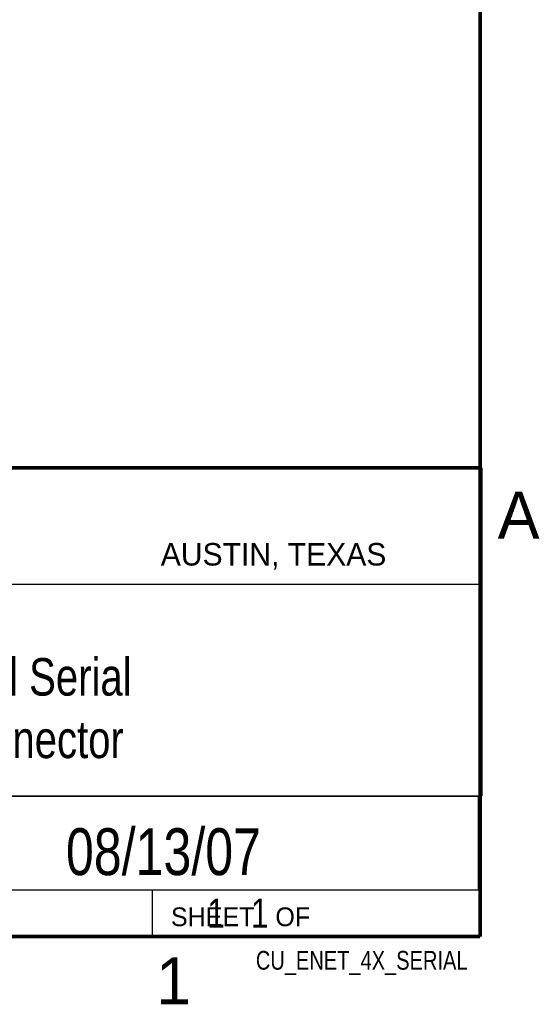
# Model space of a CAD drawing. Header units: inches. Extents: x 0 to 34, y 0 to 22.
# Tile 16 of 29: x 31 to 33.8, y 0.1 to 5.4. Entities that reach past the tile are written whole.
import ezdxf
from ezdxf.enums import TextEntityAlignment as Align

# ---------------------------------------------------------------- set-up
doc = ezdxf.new("R2010")
doc.units = ezdxf.units.IN
doc.header["$LTSCALE"] = 1.87
doc.header["$MEASUREMENT"] = 0
doc.layers.get('0').update_dxf_attribs({"linetype": 'CONTINUOUS'})
doc.styles.get("Standard").update_dxf_attribs({"font": 'txt', "width": 0.8})

msp = doc.modelspace()

# ---------------------------------------------------------------- linework, layer by layer
at = {"color": 2, "linetype": 'CONTINUOUS'}
for p, q in [((28.3793, 3.0003), (33.5093, 3.0003)), ((33.5093, 3.0003), (33.5093, 1.2503)), ((28.7231, 2.38), (33.5, 2.38)), ((28.3793, 1.2503), (33.5093, 1.2503)), ((30.13, 1.2499), (33.49, 1.2499)), ((33.49, 1.2499), (33.49, 0.7499)), ((28.38, 0.75), (33.5, 0.75)), ((30.13, 0.7499), (33.49, 0.7499)), ((31.75, 0.75), (33.5, 0.75)), ((31.75, 0.75), (31.75, 0.5)), ((33.5, 0.75), (33.5, 0.5)), ((31.75, 0.5), (33.5, 0.5)), ((32.4953, 0.5017), (33.4953, 0.5017)), ((32.4953, 0.5017), (32.4953, 0.5012)), ((32.4953, 0.5012), (33.4953, 0.5012)), ((33.4953, 0.5017), (33.4953, 0.5012))]:
    msp.add_line(p, q, dxfattribs=at)
at = {"color": 7, "linetype": 'CONTINUOUS', "const_width": 0.02}
for points in [[(33.5, 0.5), (33.5, 21.5)], [(25.58, 3), (33.5, 3)], [(0.5, 0.5), (33.5, 0.5)]]:
    msp.add_lwpolyline(points, dxfattribs=at)

# ---------------------------------------------------------------- texts
at = {"color": 2, "linetype": 'CONTINUOUS'}
for s, height, p in [('A', 0.25, (33.5939, 2.6228)), ('AUSTIN, TEXAS', 0.12, (31.7957, 2.479)), ('SHEET   OF', 0.1, (31.8499, 0.5557)), ('1', 0.25, (31.7706, 0.139))]:
    msp.add_text(s, height=height, dxfattribs=at).set_placement(p)
at = {"color": 7, "linetype": 'CONTINUOUS', "width": 0.8}
msp.add_text('08/13/07', height=0.25, dxfattribs=at).set_placement((31.81, 0.828), align=Align.CENTER)
at = {"color": 2, "linetype": 'CONTINUOUS', "width": 0.8}
msp.add_text('CU_ENET_4X_SERIAL', height=0.1, dxfattribs=at).set_placement((33.4328, 0.3236), align=Align.RIGHT)
at = {"color": 7, "linetype": 'CONTINUOUS'}
for s, insert, char_height, width, attachment_point in [('External Serial\\P4X Connector', (30.9443, 1.9853), 0.2, 2.4, 2), ('     1   1', (31.8125, 0.7031), 0.15625, 1.25, 1)]:
    msp.add_mtext(s, dxfattribs=dict(at, insert=insert, char_height=char_height, width=width, attachment_point=attachment_point))

doc.saveas('drawing.dxf')
